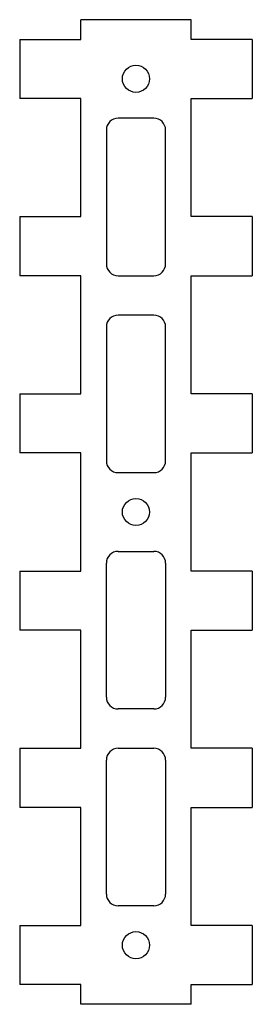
# Model space of a CAD drawing. Header units: millimetres. Extents: x 48 to 107, y 33 to 283.
import ezdxf

# ---------------------------------------------------------------- set-up
doc = ezdxf.new("R2010")
doc.units = ezdxf.units.MM

msp = doc.modelspace()

# ---------------------------------------------------------------- linework, layer by layer
at = {"color": 7, "linetype": 'Continuous', "lineweight": 25}
for p, q in [((63.29, 278.06), (63.29, 283.06)), ((91.29, 283.06), (63.29, 283.06)), ((91.29, 278.06), (91.29, 283.06)), ((47.83, 278.06), (47.83, 263.06)), ((47.83, 278.06), (63.29, 278.06)), ((106.75, 278.06), (91.29, 278.06)), ((106.75, 278.06), (106.75, 263.06)), ((63.29, 263.06), (47.83, 263.06)), ((63.29, 233.06), (63.29, 263.06)), ((91.29, 263.06), (106.75, 263.06)), ((91.29, 233.06), (91.29, 263.06)), ((81.79, 258.06), (72.79, 258.06)), ((69.79, 255.06), (69.79, 221.06)), ((84.79, 221.06), (84.79, 255.06)), ((47.83, 233.06), (47.83, 218.06)), ((47.83, 233.06), (63.29, 233.06)), ((106.75, 233.06), (91.29, 233.06)), ((106.75, 233.06), (106.75, 218.06)), ((63.29, 218.06), (47.83, 218.06)), ((63.29, 188.06), (63.29, 218.06)), ((72.79, 218.06), (81.79, 218.06)), ((91.29, 218.06), (106.75, 218.06)), ((91.29, 188.06), (91.29, 218.06)), ((81.79, 208.06), (72.79, 208.06)), ((69.79, 205.06), (69.79, 171.06)), ((84.79, 171.06), (84.79, 205.06)), ((47.83, 188.06), (47.83, 173.06)), ((47.83, 188.06), (63.29, 188.06)), ((106.75, 188.06), (91.29, 188.06)), ((106.75, 188.06), (106.75, 173.06)), ((63.29, 173.06), (47.83, 173.06)), ((63.29, 143.06), (63.29, 173.06)), ((91.29, 173.06), (106.75, 173.06)), ((91.29, 143.06), (91.29, 173.06)), ((72.79, 168.06), (81.79, 168.06)), ((72.79, 148.06), (81.79, 148.06)), ((69.79, 111.06), (69.79, 145.06)), ((84.79, 145.06), (84.79, 111.06)), ((47.83, 143.06), (47.83, 128.06)), ((47.83, 143.06), (63.29, 143.06)), ((106.75, 143.06), (91.29, 143.06)), ((106.75, 143.06), (106.75, 128.06)), ((63.29, 128.06), (47.83, 128.06)), ((63.29, 98.06), (63.29, 128.06)), ((91.29, 128.06), (106.75, 128.06)), ((91.29, 98.06), (91.29, 128.06)), ((81.79, 108.06), (72.79, 108.06)), ((47.83, 98.06), (47.83, 83.06)), ((47.83, 98.06), (63.29, 98.06)), ((72.79, 98.06), (81.79, 98.06)), ((106.75, 98.06), (91.29, 98.06)), ((106.75, 98.06), (106.75, 83.06)), ((69.79, 61.06), (69.79, 95.06)), ((84.79, 95.06), (84.79, 61.06)), ((63.29, 83.06), (47.83, 83.06)), ((63.29, 53.06), (63.29, 83.06)), ((91.29, 83.06), (106.75, 83.06)), ((91.29, 53.06), (91.29, 83.06)), ((81.79, 58.06), (72.79, 58.06)), ((47.83, 53.06), (47.83, 38.06)), ((47.83, 53.06), (63.29, 53.06)), ((106.75, 53.06), (91.29, 53.06)), ((106.75, 53.06), (106.75, 38.06)), ((63.29, 38.06), (47.83, 38.06)), ((63.29, 33.06), (63.29, 38.06)), ((91.29, 38.06), (106.75, 38.06)), ((91.29, 33.06), (91.29, 38.06)), ((91.29, 33.06), (63.29, 33.06))]:
    msp.add_line(p, q, dxfattribs=at)
for centre in [(77.29, 268.06), (77.29, 158.06), (77.29, 48.06)]:
    msp.add_circle(centre, 3.45, dxfattribs=at)
for centre, start, end in [((72.79, 255.06), 90, 180), ((81.79, 255.06), 360, 90), ((72.79, 221.06), 180, 270), ((81.79, 221.06), 270, 0), ((72.79, 205.06), 90, 180), ((81.79, 205.06), 0, 90), ((72.79, 171.06), 180, 270), ((81.79, 171.06), 270, 0), ((72.79, 145.06), 90, 180), ((81.79, 145.06), 0, 90), ((72.79, 111.06), 180, 270), ((81.79, 111.06), 270, 0), ((72.79, 95.06), 90, 180), ((81.79, 95.06), 0, 90), ((72.79, 61.06), 180, 270), ((81.79, 61.06), 270, 0)]:
    msp.add_arc(centre, 3, start, end, dxfattribs=at)

doc.saveas('drawing.dxf')
